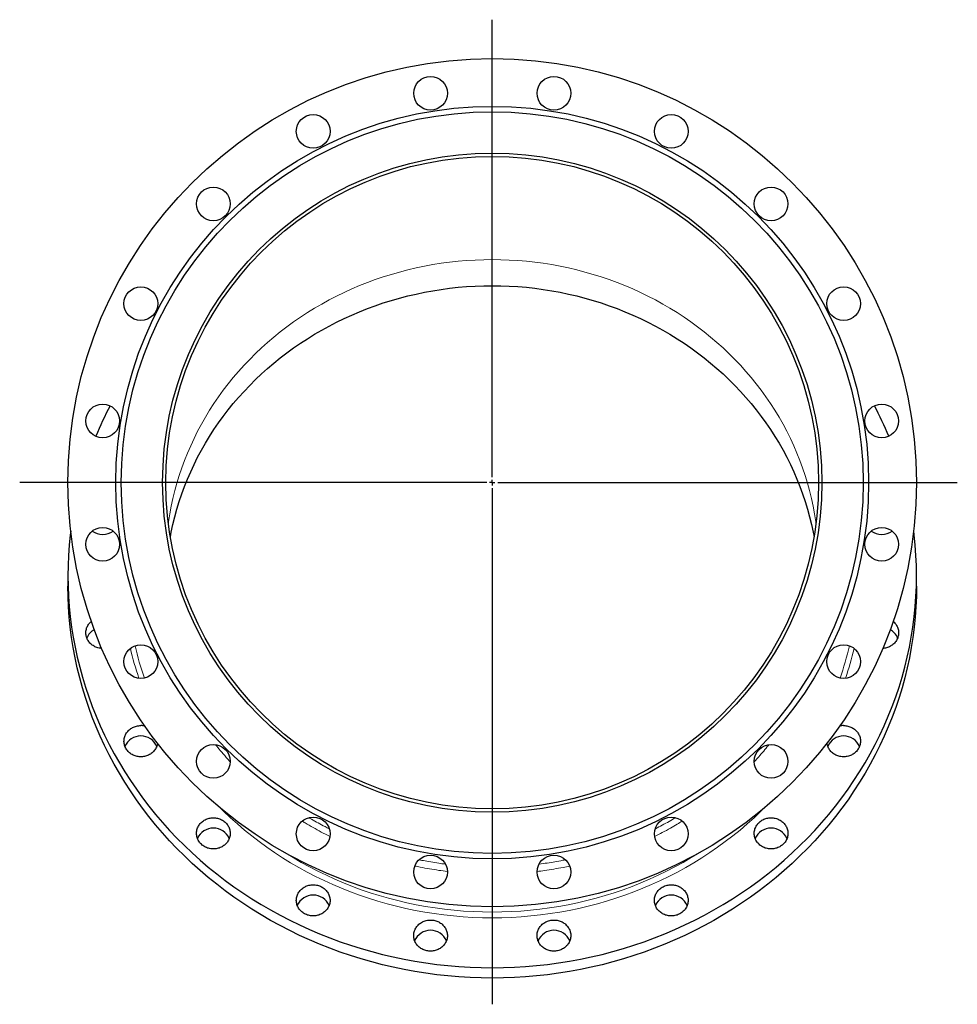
# Model space of a CAD drawing. Header units: millimetres. Extents: x 183 to 1940, y 92 to 1997.
# Tile 4 of 4: x 1078 to 1940, y 1092 to 1997. Entities that reach past the tile are written whole.
import ezdxf

# ---------------------------------------------------------------- set-up
doc = ezdxf.new("R2010")
doc.units = ezdxf.units.MM
doc.layers.add('FORMAT', color=7, linetype='Continuous')

# ---------------------------------------------------------------- blocks, each defined once
blk = doc.blocks.new('SW_CENTERMARKSYMBOL_0')
at = {"layer": 'FORMAT', "color": 0}
for p, q in [((0, 5), (0, 425.68)), ((-5, 0), (-434.35, 0)), ((0, 0), (-2.5, 0)), ((0, 0), (0, 2.5)), ((0, 0), (0, -2.5)), ((0, 0), (2.5, 0)), ((5, 0), (427.5, 0)), ((0, -5), (0, -479.7))]:
    blk.add_line(p, q, dxfattribs=at)

msp = doc.modelspace()

# ---------------------------------------------------------------- linework, layer by layer
at = {"color": 7, "linetype": 'Continuous', "lineweight": 25}
for p, q in [((1122.6, 1485.76), (1122.6, 1476.19)), ((1902.6, 1476.19), (1902.6, 1485.76))]:
    msp.add_line(p, q, dxfattribs=at)
at = {"color": 8, "linetype": 'Continuous', "lineweight": 18, "flags": 128}
for points in [[(1214.95, 1534.01), (1215.17, 1535.57), (1216.3, 1542.75), (1217.63, 1549.9), (1219.16, 1557.02), (1220.89, 1564.1), (1222.83, 1571.13), (1224.96, 1578.11), (1227.29, 1585.04), (1229.81, 1591.91), (1232.53, 1598.72), (1235.44, 1605.46), (1238.54, 1612.13), (1241.83, 1618.72), (1245.3, 1625.23), (1248.96, 1631.65), (1252.8, 1637.98), (1256.81, 1644.21), (1261, 1650.35), (1265.36, 1656.38), (1269.9, 1662.31), (1274.6, 1668.12), (1279.46, 1673.82), (1284.48, 1679.4), (1289.66, 1684.85), (1294.99, 1690.18), (1300.47, 1695.38), (1306.1, 1700.44), (1311.86, 1705.37), (1317.77, 1710.15), (1323.81, 1714.79), (1329.97, 1719.28), (1336.27, 1723.63), (1342.68, 1727.81), (1349.21, 1731.84), (1355.85, 1735.72), (1362.6, 1739.43), (1369.46, 1742.97), (1376.41, 1746.35), (1383.45, 1749.56), (1390.58, 1752.6), (1397.8, 1755.46), (1405.09, 1758.15), (1412.46, 1760.66), (1419.9, 1762.99), (1427.4, 1765.15), (1434.96, 1767.12), (1442.57, 1768.9), (1450.23, 1770.5), (1457.93, 1771.92), (1465.67, 1773.15), (1473.44, 1774.19), (1481.24, 1775.04), (1489.07, 1775.7), (1496.9, 1776.18), (1504.75, 1776.46), (1512.6, 1776.56)], [(1512.6, 1776.56), (1520.46, 1776.46), (1528.3, 1776.18), (1536.14, 1775.7), (1543.96, 1775.04), (1551.76, 1774.19), (1559.53, 1773.15), (1567.27, 1771.92), (1574.98, 1770.5), (1582.64, 1768.9), (1590.25, 1767.12), (1597.81, 1765.15), (1605.31, 1762.99), (1612.74, 1760.66), (1620.11, 1758.15), (1627.41, 1755.46), (1634.62, 1752.6), (1641.76, 1749.56), (1648.8, 1746.35), (1655.75, 1742.97), (1662.6, 1739.43), (1669.35, 1735.72), (1675.99, 1731.84), (1682.52, 1727.81), (1688.94, 1723.63), (1695.23, 1719.28), (1701.4, 1714.79), (1707.44, 1710.15), (1713.34, 1705.37), (1719.11, 1700.44), (1724.73, 1695.38), (1730.22, 1690.18), (1735.55, 1684.85), (1740.72, 1679.4), (1745.75, 1673.82), (1750.61, 1668.12), (1755.31, 1662.31), (1759.84, 1656.38), (1764.2, 1650.35), (1768.39, 1644.21), (1772.41, 1637.98), (1776.25, 1631.65), (1779.9, 1625.23), (1783.38, 1618.72), (1786.67, 1612.13), (1789.77, 1605.46), (1792.68, 1598.72), (1795.4, 1591.91), (1797.92, 1585.04), (1800.25, 1578.11), (1802.38, 1571.13), (1804.31, 1564.1), (1806.05, 1557.02), (1807.58, 1549.9), (1808.91, 1542.75), (1810.04, 1535.57), (1810.25, 1534.01)], [(1761.42, 1271.16), (1759.51, 1269.29), (1753.29, 1263.39), (1746.91, 1257.65), (1740.37, 1252.06), (1733.67, 1246.63), (1726.81, 1241.37), (1719.82, 1236.27), (1712.68, 1231.34), (1705.4, 1226.59), (1697.99, 1222.02), (1690.45, 1217.63), (1682.8, 1213.42), (1675.02, 1209.39), (1667.13, 1205.56), (1659.14, 1201.92), (1651.05, 1198.47), (1642.86, 1195.22), (1634.59, 1192.17), (1626.23, 1189.32), (1617.79, 1186.68), (1609.28, 1184.24), (1600.7, 1182), (1592.06, 1179.97), (1583.37, 1178.16), (1574.63, 1176.55), (1565.85, 1175.16), (1557.03, 1173.98), (1548.18, 1173.01), (1539.31, 1172.25), (1530.42, 1171.72), (1521.51, 1171.39), (1512.6, 1171.29), (1503.69, 1171.39), (1494.79, 1171.72), (1485.9, 1172.25), (1477.02, 1173.01), (1468.17, 1173.98), (1459.35, 1175.16), (1450.57, 1176.55), (1441.83, 1178.16), (1433.14, 1179.97), (1424.5, 1182), (1415.93, 1184.24), (1407.42, 1186.68), (1398.98, 1189.32), (1390.62, 1192.17), (1382.34, 1195.22), (1374.16, 1198.47), (1366.06, 1201.92), (1358.07, 1205.56), (1350.18, 1209.39), (1342.41, 1213.42), (1334.75, 1217.63), (1327.22, 1222.02), (1319.81, 1226.59), (1312.53, 1231.34), (1305.39, 1236.27), (1298.39, 1241.37), (1291.54, 1246.63), (1284.84, 1252.06), (1278.3, 1257.65), (1271.91, 1263.39), (1265.7, 1269.29), (1263.79, 1271.16)], [(1324.05, 1230.09), (1329.68, 1226.64), (1337.12, 1222.3), (1344.68, 1218.15), (1352.35, 1214.18), (1360.13, 1210.4), (1368.01, 1206.8), (1376, 1203.4), (1384.08, 1200.2), (1392.24, 1197.19), (1400.49, 1194.37), (1408.82, 1191.76), (1417.22, 1189.35), (1425.68, 1187.15), (1434.2, 1185.15), (1442.77, 1183.36), (1451.4, 1181.77), (1460.06, 1180.4), (1468.77, 1179.23), (1477.5, 1178.28), (1486.25, 1177.53), (1495.03, 1177), (1503.81, 1176.68), (1512.6, 1176.58), (1521.39, 1176.68), (1530.18, 1177), (1538.95, 1177.53), (1547.71, 1178.28), (1556.44, 1179.23), (1565.14, 1180.4), (1573.81, 1181.77), (1582.43, 1183.36), (1591.01, 1185.15), (1599.53, 1187.15), (1607.99, 1189.35), (1616.39, 1191.76), (1624.71, 1194.37), (1632.96, 1197.19), (1641.13, 1200.2), (1649.21, 1203.4), (1657.19, 1206.8), (1665.08, 1210.4), (1672.86, 1214.18), (1680.53, 1218.15), (1688.09, 1222.3), (1695.52, 1226.64), (1701.16, 1230.09)]]:
    msp.add_lwpolyline(points, dxfattribs=at)
at = {"color": 7, "linetype": 'Continuous', "lineweight": 25, "flags": 128}
for points in [[(1216.79, 1521.55), (1217.63, 1525.94), (1219.16, 1533.05), (1220.89, 1540.13), (1222.83, 1547.16), (1224.96, 1554.15), (1227.29, 1561.08), (1229.81, 1567.95), (1232.53, 1574.75), (1235.44, 1581.49), (1238.54, 1588.16), (1241.83, 1594.75), (1245.3, 1601.26), (1248.96, 1607.68), (1252.8, 1614.01), (1256.81, 1620.25), (1261, 1626.38), (1265.36, 1632.42), (1269.9, 1638.34), (1274.6, 1644.15), (1279.46, 1649.85), (1284.48, 1655.43), (1289.66, 1660.89), (1294.99, 1666.22), (1300.47, 1671.41), (1306.1, 1676.48), (1311.86, 1681.4), (1317.77, 1686.19), (1323.81, 1690.82), (1329.97, 1695.32), (1336.27, 1699.66), (1342.68, 1703.85), (1349.21, 1707.88), (1355.85, 1711.75), (1362.6, 1715.46), (1369.46, 1719), (1376.41, 1722.38), (1383.45, 1725.59), (1390.58, 1728.63), (1397.8, 1731.49), (1405.09, 1734.18), (1412.46, 1736.69), (1419.9, 1739.03), (1427.4, 1741.18), (1434.96, 1743.15), (1442.57, 1744.93), (1450.23, 1746.54), (1457.93, 1747.95), (1465.67, 1749.18), (1473.44, 1750.22), (1481.24, 1751.07), (1489.07, 1751.74), (1496.9, 1752.21), (1504.75, 1752.5), (1512.6, 1752.59), (1520.46, 1752.5), (1528.3, 1752.21), (1536.14, 1751.74), (1543.96, 1751.07), (1551.76, 1750.22), (1559.53, 1749.18), (1567.27, 1747.95), (1574.98, 1746.54), (1582.64, 1744.93), (1590.25, 1743.15), (1597.81, 1741.18), (1605.31, 1739.03), (1612.74, 1736.69), (1620.11, 1734.18), (1627.41, 1731.49), (1634.62, 1728.63), (1641.76, 1725.59), (1648.8, 1722.38), (1655.75, 1719), (1662.6, 1715.46), (1669.35, 1711.75), (1675.99, 1707.88), (1682.52, 1703.85), (1688.94, 1699.66), (1695.23, 1695.32), (1701.4, 1690.82), (1707.44, 1686.19), (1713.34, 1681.4), (1719.11, 1676.48), (1724.73, 1671.41), (1730.22, 1666.22), (1735.55, 1660.89), (1740.72, 1655.43), (1745.75, 1649.85), (1750.61, 1644.15), (1755.31, 1638.34), (1759.84, 1632.42), (1764.2, 1626.38), (1768.39, 1620.25), (1772.41, 1614.01), (1776.25, 1607.68), (1779.9, 1601.26), (1783.38, 1594.75), (1786.67, 1588.16), (1789.77, 1581.49), (1792.68, 1574.75), (1795.4, 1567.95), (1797.92, 1561.08), (1800.25, 1554.15), (1802.38, 1547.16), (1804.31, 1540.13), (1806.05, 1533.05), (1807.58, 1525.94), (1808.42, 1521.55)], [(1125.16, 1526.93), (1124.74, 1523.42), (1123.81, 1514.03), (1123.14, 1504.62), (1122.74, 1495.19), (1122.6, 1485.76), (1122.74, 1476.33), (1123.14, 1466.9), (1123.81, 1457.49), (1124.74, 1448.1), (1125.94, 1438.73), (1127.4, 1429.4), (1129.13, 1420.1), (1131.13, 1410.85), (1133.38, 1401.65), (1135.89, 1392.5), (1138.66, 1383.43), (1141.69, 1374.42), (1144.97, 1365.49), (1148.51, 1356.64), (1152.29, 1347.87), (1156.32, 1339.21), (1160.59, 1330.64), (1165.11, 1322.18), (1169.86, 1313.83), (1174.85, 1305.6), (1180.07, 1297.5), (1185.52, 1289.52), (1191.19, 1281.68), (1197.09, 1273.97), (1203.19, 1266.42), (1209.52, 1259.01), (1216.04, 1251.76), (1222.78, 1244.66), (1229.71, 1237.74), (1236.83, 1230.98), (1244.14, 1224.4), (1251.64, 1218), (1259.32, 1211.78), (1267.17, 1205.74), (1275.19, 1199.9), (1283.37, 1194.26), (1291.7, 1188.82), (1300.19, 1183.58), (1308.83, 1178.54), (1317.6, 1173.72), (1326.51, 1169.11), (1335.55, 1164.72), (1344.7, 1160.55), (1353.98, 1156.6), (1363.36, 1152.87), (1372.84, 1149.38), (1382.42, 1146.11), (1392.09, 1143.08), (1401.84, 1140.29), (1411.66, 1137.72), (1421.56, 1135.4), (1431.52, 1133.32), (1441.53, 1131.48), (1451.59, 1129.88), (1461.7, 1128.53), (1471.84, 1127.42), (1482, 1126.56), (1492.19, 1125.94), (1502.39, 1125.57), (1512.6, 1125.45)], [(1512.6, 1125.45), (1522.81, 1125.57), (1533.01, 1125.94), (1543.2, 1126.56), (1553.37, 1127.42), (1563.51, 1128.53), (1573.61, 1129.88), (1583.67, 1131.48), (1593.69, 1133.32), (1603.65, 1135.4), (1613.54, 1137.72), (1623.37, 1140.29), (1633.12, 1143.08), (1642.79, 1146.11), (1652.37, 1149.38), (1661.85, 1152.87), (1671.23, 1156.6), (1680.5, 1160.55), (1689.66, 1164.72), (1698.69, 1169.11), (1707.6, 1173.72), (1716.38, 1178.54), (1725.01, 1183.58), (1733.5, 1188.82), (1741.84, 1194.26), (1750.02, 1199.9), (1758.04, 1205.74), (1765.89, 1211.78), (1773.56, 1218), (1781.06, 1224.4), (1788.37, 1230.98), (1795.5, 1237.74), (1802.43, 1244.66), (1809.16, 1251.76), (1815.69, 1259.01), (1822.01, 1266.42), (1828.12, 1273.97), (1834.01, 1281.68), (1839.68, 1289.52), (1845.13, 1297.5), (1850.35, 1305.6), (1855.34, 1313.83), (1860.1, 1322.18), (1864.61, 1330.64), (1868.89, 1339.21), (1872.92, 1347.87), (1876.7, 1356.64), (1880.23, 1365.49), (1883.51, 1374.42), (1886.54, 1383.43), (1889.31, 1392.5), (1891.83, 1401.65), (1894.08, 1410.85), (1896.07, 1420.1), (1897.8, 1429.4), (1899.27, 1438.73), (1900.47, 1448.1), (1901.4, 1457.49), (1902.07, 1466.9), (1902.47, 1476.33), (1902.6, 1485.76), (1902.47, 1495.19), (1902.07, 1504.62), (1901.4, 1514.03), (1900.47, 1523.42), (1900.05, 1526.93)], [(1902.6, 1476.19), (1902.47, 1466.76), (1902.07, 1457.34), (1901.4, 1447.92), (1900.47, 1438.53), (1899.27, 1429.16), (1897.8, 1419.83), (1896.07, 1410.53), (1894.08, 1401.28), (1891.83, 1392.08), (1889.31, 1382.94), (1886.54, 1373.86), (1883.51, 1364.85), (1880.23, 1355.92), (1876.7, 1347.07), (1872.92, 1338.31), (1868.89, 1329.64), (1864.61, 1321.07), (1860.1, 1312.61), (1855.34, 1304.27), (1850.35, 1296.04), (1845.13, 1287.93), (1839.68, 1279.95), (1834.01, 1272.11), (1828.12, 1264.41), (1822.01, 1256.85), (1815.69, 1249.44), (1809.16, 1242.19), (1802.43, 1235.1), (1795.5, 1228.17), (1788.37, 1221.41), (1781.06, 1214.83), (1773.56, 1208.43), (1765.89, 1202.21), (1758.04, 1196.18), (1750.02, 1190.34), (1741.84, 1184.69), (1733.5, 1179.25), (1725.01, 1174.01), (1716.38, 1168.98), (1707.6, 1164.15), (1698.69, 1159.54), (1689.66, 1155.15), (1680.5, 1150.98), (1671.23, 1147.03), (1661.85, 1143.31), (1652.37, 1139.81), (1642.79, 1136.55), (1633.12, 1133.52), (1623.37, 1130.72), (1613.54, 1128.16), (1603.65, 1125.84), (1593.69, 1123.75), (1583.67, 1121.91), (1573.61, 1120.32), (1563.51, 1118.96), (1553.37, 1117.85), (1543.2, 1116.99), (1533.01, 1116.37), (1522.81, 1116), (1512.6, 1115.88), (1502.39, 1116), (1492.19, 1116.37), (1482, 1116.99), (1471.84, 1117.85), (1461.7, 1118.96), (1451.59, 1120.32), (1441.53, 1121.91), (1431.52, 1123.75), (1421.56, 1125.84), (1411.66, 1128.16), (1401.84, 1130.72), (1392.09, 1133.52), (1382.42, 1136.55), (1372.84, 1139.81), (1363.36, 1143.31), (1353.98, 1147.03), (1344.7, 1150.98), (1335.55, 1155.15), (1326.51, 1159.54), (1317.6, 1164.15), (1308.83, 1168.98), (1300.19, 1174.01), (1291.7, 1179.25), (1283.37, 1184.69), (1275.19, 1190.34), (1267.17, 1196.18), (1259.32, 1202.21), (1251.64, 1208.43), (1244.14, 1214.83), (1236.83, 1221.41), (1229.71, 1228.17), (1222.78, 1235.1), (1216.04, 1242.19), (1209.52, 1249.44), (1203.19, 1256.85), (1197.09, 1264.41), (1191.19, 1272.11), (1185.52, 1279.95), (1180.07, 1287.93), (1174.85, 1296.04), (1169.86, 1304.27), (1165.11, 1312.61), (1160.59, 1321.07), (1156.32, 1329.64), (1152.29, 1338.31), (1148.51, 1347.07), (1144.97, 1355.92), (1141.69, 1364.85), (1138.66, 1373.86), (1135.89, 1382.94), (1133.38, 1392.08), (1131.13, 1401.28), (1129.13, 1410.53), (1127.4, 1419.83), (1125.94, 1429.16), (1124.74, 1438.53), (1123.81, 1447.92), (1123.14, 1457.34), (1122.74, 1466.76), (1122.6, 1476.19)], [(1153.61, 1419.08), (1153.09, 1419.11), (1152.12, 1419.23), (1151.15, 1419.4), (1150.2, 1419.63), (1149.26, 1419.91), (1148.35, 1420.25), (1147.46, 1420.64), (1146.6, 1421.08), (1145.78, 1421.57), (1144.98, 1422.11), (1144.23, 1422.7), (1143.52, 1423.32), (1142.85, 1423.99), (1142.23, 1424.7), (1141.66, 1425.44), (1141.14, 1426.21), (1140.68, 1427.01), (1140.27, 1427.84), (1139.92, 1428.69), (1139.63, 1429.55), (1139.39, 1430.44), (1139.22, 1431.33), (1139.11, 1432.23), (1139.07, 1433.14), (1139.08, 1434.05), (1139.16, 1434.96), (1139.3, 1435.86), (1139.5, 1436.75), (1139.76, 1437.62), (1140.09, 1438.48), (1140.47, 1439.32), (1140.9, 1440.13), (1141.4, 1440.92), (1141.94, 1441.68), (1142.54, 1442.4), (1143.18, 1443.09), (1143.87, 1443.73), (1144.06, 1443.9)], [(1881.14, 1443.9), (1881.34, 1443.73), (1882.03, 1443.09), (1882.67, 1442.4), (1883.27, 1441.68), (1883.81, 1440.92), (1884.3, 1440.13), (1884.74, 1439.32), (1885.12, 1438.48), (1885.44, 1437.62), (1885.7, 1436.75), (1885.9, 1435.86), (1886.04, 1434.96), (1886.12, 1434.05), (1886.14, 1433.14), (1886.09, 1432.23), (1885.98, 1431.33), (1885.81, 1430.44), (1885.58, 1429.55), (1885.29, 1428.69), (1884.94, 1427.84), (1884.53, 1427.01), (1884.06, 1426.21), (1883.54, 1425.44), (1882.97, 1424.7), (1882.35, 1423.99), (1881.69, 1423.32), (1880.97, 1422.7), (1880.22, 1422.11), (1879.43, 1421.57), (1878.6, 1421.08), (1877.74, 1420.64), (1876.85, 1420.25), (1875.94, 1419.91), (1875.01, 1419.63), (1874.05, 1419.4), (1873.09, 1419.23), (1872.11, 1419.11), (1871.59, 1419.08)], [(1204.97, 1331.77), (1204.96, 1331.68), (1204.78, 1330.78), (1204.55, 1329.9), (1204.26, 1329.03), (1203.91, 1328.18), (1203.5, 1327.36), (1203.04, 1326.56), (1202.52, 1325.78), (1201.95, 1325.04), (1201.33, 1324.34), (1200.66, 1323.67), (1199.95, 1323.04), (1199.19, 1322.46), (1198.4, 1321.92), (1197.57, 1321.43), (1196.72, 1320.99), (1195.83, 1320.6), (1194.91, 1320.26), (1193.98, 1319.98), (1193.03, 1319.75), (1192.06, 1319.58), (1191.09, 1319.46), (1190.1, 1319.4), (1189.12, 1319.4), (1188.14, 1319.46), (1187.16, 1319.58), (1186.2, 1319.75), (1185.25, 1319.98), (1184.31, 1320.26), (1183.4, 1320.6), (1182.51, 1320.99), (1181.65, 1321.43), (1180.82, 1321.92), (1180.03, 1322.46), (1179.28, 1323.04), (1178.57, 1323.67), (1177.9, 1324.34), (1177.28, 1325.04), (1176.71, 1325.78), (1176.19, 1326.56), (1175.73, 1327.36), (1175.32, 1328.18), (1174.97, 1329.03), (1174.67, 1329.9), (1174.44, 1330.78), (1174.27, 1331.68), (1174.16, 1332.58), (1174.11, 1333.49), (1174.13, 1334.4), (1174.21, 1335.3), (1174.35, 1336.2), (1174.55, 1337.09), (1174.81, 1337.97), (1175.13, 1338.83), (1175.51, 1339.66), (1175.95, 1340.48), (1176.44, 1341.27), (1176.99, 1342.02), (1177.58, 1342.75), (1178.23, 1343.43), (1178.92, 1344.08), (1179.65, 1344.69), (1180.42, 1345.25), (1181.23, 1345.76), (1182.08, 1346.23), (1182.95, 1346.65), (1183.85, 1347.01), (1184.78, 1347.32), (1185.72, 1347.58), (1186.68, 1347.78), (1187.65, 1347.92), (1188.63, 1348.01), (1189.61, 1348.04), (1189.61, 1348.04)], [(1835.59, 1348.04), (1836.58, 1348.01), (1837.55, 1347.92), (1838.53, 1347.78), (1839.49, 1347.58), (1840.43, 1347.32), (1841.35, 1347.01), (1842.25, 1346.65), (1843.13, 1346.23), (1843.97, 1345.76), (1844.78, 1345.25), (1845.56, 1344.69), (1846.29, 1344.08), (1846.98, 1343.43), (1847.62, 1342.75), (1848.22, 1342.02), (1848.76, 1341.27), (1849.26, 1340.48), (1849.69, 1339.66), (1850.07, 1338.83), (1850.39, 1337.97), (1850.66, 1337.09), (1850.86, 1336.2), (1851, 1335.3), (1851.08, 1334.4), (1851.09, 1333.49), (1851.04, 1332.58), (1850.93, 1331.68), (1850.76, 1330.78), (1850.53, 1329.9), (1850.24, 1329.03), (1849.89, 1328.18), (1849.48, 1327.36), (1849.02, 1326.56), (1848.5, 1325.78), (1847.93, 1325.04), (1847.31, 1324.34), (1846.64, 1323.67), (1845.93, 1323.04), (1845.17, 1322.46), (1844.38, 1321.92), (1843.55, 1321.43), (1842.7, 1320.99), (1841.81, 1320.6), (1840.89, 1320.26), (1839.96, 1319.98), (1839.01, 1319.75), (1838.04, 1319.58), (1837.07, 1319.46), (1836.08, 1319.4), (1835.1, 1319.4), (1834.12, 1319.46), (1833.14, 1319.58), (1832.18, 1319.75), (1831.23, 1319.98), (1830.29, 1320.26), (1829.38, 1320.6), (1828.49, 1320.99), (1827.63, 1321.43), (1826.8, 1321.92), (1826.01, 1322.46), (1825.26, 1323.04), (1824.55, 1323.67), (1823.88, 1324.34), (1823.26, 1325.04), (1822.69, 1325.78), (1822.17, 1326.56), (1821.7, 1327.36), (1821.3, 1328.18), (1820.95, 1329.03), (1820.65, 1329.9), (1820.42, 1330.78), (1820.25, 1331.68), (1820.24, 1331.77)], [(1256.28, 1263.27), (1257.26, 1263.24), (1258.24, 1263.15), (1259.21, 1263.01), (1260.17, 1262.81), (1261.11, 1262.55), (1262.04, 1262.24), (1262.94, 1261.88), (1263.81, 1261.46), (1264.66, 1260.99), (1265.47, 1260.48), (1266.24, 1259.92), (1266.97, 1259.31), (1267.66, 1258.66), (1268.31, 1257.98), (1268.9, 1257.25), (1269.45, 1256.5), (1269.94, 1255.71), (1270.38, 1254.89), (1270.76, 1254.06), (1271.08, 1253.2), (1271.34, 1252.32), (1271.54, 1251.43), (1271.68, 1250.53), (1271.76, 1249.63), (1271.77, 1248.72), (1271.73, 1247.81), (1271.62, 1246.91), (1271.45, 1246.01), (1271.22, 1245.13), (1270.92, 1244.26), (1270.57, 1243.41), (1270.16, 1242.59), (1269.7, 1241.79), (1269.18, 1241.01), (1268.61, 1240.27), (1267.99, 1239.57), (1267.32, 1238.9), (1266.61, 1238.27), (1265.86, 1237.69), (1265.07, 1237.15), (1264.24, 1236.66), (1263.38, 1236.22), (1262.49, 1235.83), (1261.58, 1235.49), (1260.64, 1235.21), (1259.69, 1234.98), (1258.73, 1234.81), (1257.75, 1234.69), (1256.77, 1234.63), (1255.78, 1234.63), (1254.8, 1234.69), (1253.83, 1234.81), (1252.86, 1234.98), (1251.91, 1235.21), (1250.98, 1235.49), (1250.06, 1235.83), (1249.17, 1236.22), (1248.31, 1236.66), (1247.49, 1237.15), (1246.7, 1237.69), (1245.94, 1238.27), (1245.23, 1238.9), (1244.56, 1239.57), (1243.94, 1240.27), (1243.37, 1241.01), (1242.85, 1241.79), (1242.39, 1242.59), (1241.98, 1243.41), (1241.63, 1244.26), (1241.34, 1245.13), (1241.11, 1246.01), (1240.93, 1246.91), (1240.83, 1247.81), (1240.78, 1248.72), (1240.79, 1249.63), (1240.87, 1250.53), (1241.01, 1251.43), (1241.21, 1252.32), (1241.48, 1253.2), (1241.8, 1254.06), (1242.18, 1254.89), (1242.61, 1255.71), (1243.11, 1256.5), (1243.65, 1257.25), (1244.25, 1257.98), (1244.89, 1258.66), (1245.58, 1259.31), (1246.31, 1259.92), (1247.09, 1260.48), (1247.9, 1260.99), (1248.74, 1261.46), (1249.61, 1261.88), (1250.52, 1262.24), (1251.44, 1262.55), (1252.38, 1262.81), (1253.34, 1263.01), (1254.31, 1263.15), (1255.29, 1263.24), (1256.28, 1263.27)], [(1768.93, 1263.27), (1769.91, 1263.24), (1770.89, 1263.15), (1771.86, 1263.01), (1772.82, 1262.81), (1773.77, 1262.55), (1774.69, 1262.24), (1775.59, 1261.88), (1776.47, 1261.46), (1777.31, 1260.99), (1778.12, 1260.48), (1778.89, 1259.92), (1779.63, 1259.31), (1780.32, 1258.66), (1780.96, 1257.98), (1781.55, 1257.25), (1782.1, 1256.5), (1782.59, 1255.71), (1783.03, 1254.89), (1783.41, 1254.06), (1783.73, 1253.2), (1783.99, 1252.32), (1784.19, 1251.43), (1784.33, 1250.53), (1784.41, 1249.63), (1784.43, 1248.72), (1784.38, 1247.81), (1784.27, 1246.91), (1784.1, 1246.01), (1783.87, 1245.13), (1783.58, 1244.26), (1783.23, 1243.41), (1782.82, 1242.59), (1782.35, 1241.79), (1781.83, 1241.01), (1781.26, 1240.27), (1780.64, 1239.57), (1779.98, 1238.9), (1779.26, 1238.27), (1778.51, 1237.69), (1777.72, 1237.15), (1776.89, 1236.66), (1776.03, 1236.22), (1775.14, 1235.83), (1774.23, 1235.49), (1773.3, 1235.21), (1772.34, 1234.98), (1771.38, 1234.81), (1770.4, 1234.69), (1769.42, 1234.63), (1768.44, 1234.63), (1767.46, 1234.69), (1766.48, 1234.81), (1765.51, 1234.98), (1764.56, 1235.21), (1763.63, 1235.49), (1762.71, 1235.83), (1761.83, 1236.22), (1760.97, 1236.66), (1760.14, 1237.15), (1759.35, 1237.69), (1758.59, 1238.27), (1757.88, 1238.9), (1757.21, 1239.57), (1756.59, 1240.27), (1756.02, 1241.01), (1755.51, 1241.79), (1755.04, 1242.59), (1754.63, 1243.41), (1754.28, 1244.26), (1753.99, 1245.13), (1753.76, 1246.01), (1753.59, 1246.91), (1753.48, 1247.81), (1753.43, 1248.72), (1753.45, 1249.63), (1753.52, 1250.53), (1753.66, 1251.43), (1753.87, 1252.32), (1754.13, 1253.2), (1754.45, 1254.06), (1754.83, 1254.89), (1755.27, 1255.71), (1755.76, 1256.5), (1756.3, 1257.25), (1756.9, 1257.98), (1757.54, 1258.66), (1758.23, 1259.31), (1758.97, 1259.92), (1759.74, 1260.48), (1760.55, 1260.99), (1761.39, 1261.46), (1762.27, 1261.88), (1763.17, 1262.24), (1764.09, 1262.55), (1765.04, 1262.81), (1766, 1263.01), (1766.97, 1263.15), (1767.95, 1263.24), (1768.93, 1263.27)], [(1348.03, 1201.68), (1349.01, 1201.65), (1349.99, 1201.56), (1350.96, 1201.42), (1351.92, 1201.22), (1352.87, 1200.96), (1353.79, 1200.65), (1354.69, 1200.29), (1355.57, 1199.87), (1356.41, 1199.4), (1357.22, 1198.89), (1357.99, 1198.33), (1358.73, 1197.72), (1359.42, 1197.07), (1360.06, 1196.39), (1360.66, 1195.66), (1361.2, 1194.91), (1361.69, 1194.12), (1362.13, 1193.31), (1362.51, 1192.47), (1362.83, 1191.61), (1363.09, 1190.73), (1363.3, 1189.84), (1363.44, 1188.94), (1363.51, 1188.04), (1363.53, 1187.13), (1363.48, 1186.22), (1363.37, 1185.32), (1363.2, 1184.42), (1362.97, 1183.54), (1362.68, 1182.67), (1362.33, 1181.82), (1361.92, 1181), (1361.45, 1180.2), (1360.94, 1179.42), (1360.37, 1178.68), (1359.75, 1177.98), (1359.08, 1177.31), (1358.37, 1176.68), (1357.61, 1176.1), (1356.82, 1175.56), (1355.99, 1175.07), (1355.13, 1174.63), (1354.25, 1174.24), (1353.33, 1173.9), (1352.4, 1173.62), (1351.45, 1173.39), (1350.48, 1173.22), (1349.5, 1173.1), (1348.52, 1173.04), (1347.54, 1173.04), (1346.56, 1173.1), (1345.58, 1173.22), (1344.62, 1173.39), (1343.66, 1173.62), (1342.73, 1173.9), (1341.82, 1174.24), (1340.93, 1174.63), (1340.07, 1175.07), (1339.24, 1175.56), (1338.45, 1176.1), (1337.7, 1176.68), (1336.98, 1177.31), (1336.32, 1177.98), (1335.7, 1178.68), (1335.13, 1179.42), (1334.61, 1180.2), (1334.14, 1181), (1333.73, 1181.82), (1333.38, 1182.67), (1333.09, 1183.54), (1332.86, 1184.42), (1332.69, 1185.32), (1332.58, 1186.22), (1332.53, 1187.13), (1332.55, 1188.04), (1332.63, 1188.94), (1332.77, 1189.84), (1332.97, 1190.73), (1333.23, 1191.61), (1333.55, 1192.47), (1333.93, 1193.31), (1334.37, 1194.12), (1334.86, 1194.91), (1335.41, 1195.66), (1336, 1196.39), (1336.65, 1197.07), (1337.34, 1197.72), (1338.07, 1198.33), (1338.84, 1198.89), (1339.65, 1199.4), (1340.5, 1199.87), (1341.37, 1200.29), (1342.27, 1200.65), (1343.19, 1200.96), (1344.14, 1201.22), (1345.1, 1201.42), (1346.07, 1201.56), (1347.05, 1201.65), (1348.03, 1201.68)], [(1677.17, 1201.68), (1678.16, 1201.65), (1679.14, 1201.56), (1680.11, 1201.42), (1681.07, 1201.22), (1682.01, 1200.96), (1682.94, 1200.65), (1683.84, 1200.29), (1684.71, 1199.87), (1685.55, 1199.4), (1686.36, 1198.89), (1687.14, 1198.33), (1687.87, 1197.72), (1688.56, 1197.07), (1689.2, 1196.39), (1689.8, 1195.66), (1690.35, 1194.91), (1690.84, 1194.12), (1691.27, 1193.31), (1691.65, 1192.47), (1691.98, 1191.61), (1692.24, 1190.73), (1692.44, 1189.84), (1692.58, 1188.94), (1692.66, 1188.04), (1692.67, 1187.13), (1692.63, 1186.22), (1692.52, 1185.32), (1692.35, 1184.42), (1692.11, 1183.54), (1691.82, 1182.67), (1691.47, 1181.82), (1691.06, 1181), (1690.6, 1180.2), (1690.08, 1179.42), (1689.51, 1178.68), (1688.89, 1177.98), (1688.22, 1177.31), (1687.51, 1176.68), (1686.76, 1176.1), (1685.96, 1175.56), (1685.14, 1175.07), (1684.28, 1174.63), (1683.39, 1174.24), (1682.48, 1173.9), (1681.54, 1173.62), (1680.59, 1173.39), (1679.62, 1173.22), (1678.65, 1173.1), (1677.67, 1173.04), (1676.68, 1173.04), (1675.7, 1173.1), (1674.73, 1173.22), (1673.76, 1173.39), (1672.81, 1173.62), (1671.87, 1173.9), (1670.96, 1174.24), (1670.07, 1174.63), (1669.21, 1175.07), (1668.38, 1175.56), (1667.59, 1176.1), (1666.84, 1176.68), (1666.13, 1177.31), (1665.46, 1177.98), (1664.84, 1178.68), (1664.27, 1179.42), (1663.75, 1180.2), (1663.29, 1181), (1662.88, 1181.82), (1662.53, 1182.67), (1662.23, 1183.54), (1662, 1184.42), (1661.83, 1185.32), (1661.72, 1186.22), (1661.68, 1187.13), (1661.69, 1188.04), (1661.77, 1188.94), (1661.91, 1189.84), (1662.11, 1190.73), (1662.37, 1191.61), (1662.7, 1192.47), (1663.08, 1193.31), (1663.51, 1194.12), (1664, 1194.91), (1664.55, 1195.66), (1665.14, 1196.39), (1665.79, 1197.07), (1666.48, 1197.72), (1667.21, 1198.33), (1667.98, 1198.89), (1668.79, 1199.4), (1669.64, 1199.87), (1670.51, 1200.29), (1671.41, 1200.65), (1672.34, 1200.96), (1673.28, 1201.22), (1674.24, 1201.42), (1675.21, 1201.56), (1676.19, 1201.65), (1677.17, 1201.68)], [(1455.9, 1169.3), (1456.88, 1169.27), (1457.86, 1169.18), (1458.83, 1169.04), (1459.79, 1168.84), (1460.73, 1168.58), (1461.66, 1168.27), (1462.56, 1167.91), (1463.43, 1167.49), (1464.28, 1167.02), (1465.09, 1166.51), (1465.86, 1165.95), (1466.59, 1165.34), (1467.28, 1164.69), (1467.93, 1164.01), (1468.52, 1163.28), (1469.07, 1162.53), (1469.56, 1161.74), (1469.99, 1160.93), (1470.37, 1160.09), (1470.7, 1159.23), (1470.96, 1158.35), (1471.16, 1157.46), (1471.3, 1156.56), (1471.38, 1155.66), (1471.39, 1154.75), (1471.35, 1153.84), (1471.24, 1152.94), (1471.07, 1152.04), (1470.83, 1151.16), (1470.54, 1150.29), (1470.19, 1149.44), (1469.78, 1148.62), (1469.32, 1147.82), (1468.8, 1147.05), (1468.23, 1146.3), (1467.61, 1145.6), (1466.94, 1144.93), (1466.23, 1144.31), (1465.48, 1143.72), (1464.68, 1143.18), (1463.86, 1142.69), (1463, 1142.25), (1462.11, 1141.86), (1461.2, 1141.52), (1460.26, 1141.24), (1459.31, 1141.01), (1458.34, 1140.84), (1457.37, 1140.72), (1456.39, 1140.66), (1455.4, 1140.66), (1454.42, 1140.72), (1453.45, 1140.84), (1452.48, 1141.01), (1451.53, 1141.24), (1450.59, 1141.52), (1449.68, 1141.86), (1448.79, 1142.25), (1447.93, 1142.69), (1447.11, 1143.18), (1446.31, 1143.72), (1445.56, 1144.31), (1444.85, 1144.93), (1444.18, 1145.6), (1443.56, 1146.3), (1442.99, 1147.05), (1442.47, 1147.82), (1442.01, 1148.62), (1441.6, 1149.44), (1441.25, 1150.29), (1440.96, 1151.16), (1440.72, 1152.04), (1440.55, 1152.94), (1440.44, 1153.84), (1440.4, 1154.75), (1440.41, 1155.66), (1440.49, 1156.56), (1440.63, 1157.46), (1440.83, 1158.35), (1441.09, 1159.23), (1441.42, 1160.09), (1441.8, 1160.93), (1442.23, 1161.74), (1442.72, 1162.53), (1443.27, 1163.28), (1443.87, 1164.01), (1444.51, 1164.69), (1445.2, 1165.34), (1445.93, 1165.95), (1446.71, 1166.51), (1447.52, 1167.02), (1448.36, 1167.49), (1449.23, 1167.91), (1450.13, 1168.27), (1451.06, 1168.58), (1452, 1168.84), (1452.96, 1169.04), (1453.93, 1169.18), (1454.91, 1169.27), (1455.9, 1169.3)], [(1569.31, 1169.3), (1570.29, 1169.27), (1571.27, 1169.18), (1572.24, 1169.04), (1573.2, 1168.84), (1574.15, 1168.58), (1575.07, 1168.27), (1575.97, 1167.91), (1576.85, 1167.49), (1577.69, 1167.02), (1578.5, 1166.51), (1579.27, 1165.95), (1580.01, 1165.34), (1580.7, 1164.69), (1581.34, 1164.01), (1581.94, 1163.28), (1582.48, 1162.53), (1582.97, 1161.74), (1583.41, 1160.93), (1583.79, 1160.09), (1584.11, 1159.23), (1584.37, 1158.35), (1584.57, 1157.46), (1584.71, 1156.56), (1584.79, 1155.66), (1584.81, 1154.75), (1584.76, 1153.84), (1584.65, 1152.94), (1584.48, 1152.04), (1584.25, 1151.16), (1583.96, 1150.29), (1583.61, 1149.44), (1583.2, 1148.62), (1582.73, 1147.82), (1582.22, 1147.05), (1581.64, 1146.3), (1581.02, 1145.6), (1580.36, 1144.93), (1579.65, 1144.31), (1578.89, 1143.72), (1578.1, 1143.18), (1577.27, 1142.69), (1576.41, 1142.25), (1575.52, 1141.86), (1574.61, 1141.52), (1573.68, 1141.24), (1572.73, 1141.01), (1571.76, 1140.84), (1570.78, 1140.72), (1569.8, 1140.66), (1568.82, 1140.66), (1567.84, 1140.72), (1566.86, 1140.84), (1565.9, 1141.01), (1564.94, 1141.24), (1564.01, 1141.52), (1563.1, 1141.86), (1562.21, 1142.25), (1561.35, 1142.69), (1560.52, 1143.18), (1559.73, 1143.72), (1558.98, 1144.31), (1558.26, 1144.93), (1557.6, 1145.6), (1556.98, 1146.3), (1556.41, 1147.05), (1555.89, 1147.82), (1555.42, 1148.62), (1555.01, 1149.44), (1554.66, 1150.29), (1554.37, 1151.16), (1554.14, 1152.04), (1553.97, 1152.94), (1553.86, 1153.84), (1553.81, 1154.75), (1553.83, 1155.66), (1553.91, 1156.56), (1554.05, 1157.46), (1554.25, 1158.35), (1554.51, 1159.23), (1554.83, 1160.09), (1555.21, 1160.93), (1555.65, 1161.74), (1556.14, 1162.53), (1556.68, 1163.28), (1557.28, 1164.01), (1557.92, 1164.69), (1558.61, 1165.34), (1559.35, 1165.95), (1560.12, 1166.51), (1560.93, 1167.02), (1561.77, 1167.49), (1562.65, 1167.91), (1563.55, 1168.27), (1564.47, 1168.58), (1565.42, 1168.84), (1566.38, 1169.04), (1567.35, 1169.18), (1568.33, 1169.27), (1569.31, 1169.3)]]:
    msp.add_lwpolyline(points, dxfattribs=at)
at = {"color": 7, "linetype": 'Continuous', "lineweight": 25}
for centre, radius in [((1512.6, 1571.48), 390), ((1455.9, 1929.52), 15.5), ((1569.31, 1929.52), 15.5), ((1512.6, 1571.48), 346), ((1512.6, 1571.48), 341), ((1348.03, 1894.47), 15.5), ((1677.17, 1894.47), 15.5), ((1512.6, 1571.48), 303), ((1512.6, 1571.48), 300), ((1256.28, 1827.81), 15.5), ((1768.93, 1827.81), 15.5), ((1189.61, 1736.05), 15.5), ((1835.59, 1736.05), 15.5), ((1154.57, 1628.19), 15.5), ((1870.64, 1628.19), 15.5), ((1154.57, 1514.77), 15.5), ((1870.64, 1514.77), 15.5), ((1189.61, 1406.91), 15.5), ((1835.59, 1406.91), 15.5), ((1256.28, 1315.16), 15.5), ((1768.93, 1315.16), 15.5), ((1348.03, 1248.49), 15.5), ((1677.17, 1248.49), 15.5), ((1455.9, 1213.44), 15.5), ((1569.31, 1213.44), 15.5)]:
    msp.add_circle(centre, radius, dxfattribs=at)
for centre, radius, start, end in [((1468.28, 1481.99), 346.29, 152.44814, 157.57866), ((1556.76, 1481.91), 346.48, 22.42269, 27.5505), ((1154.57, 1540.28), 16.46, 234.2325, 305.7675), ((1870.64, 1540.28), 16.46, 234.2325, 305.7675), ((1153.61, 1423.19), 14.68, 117.55997, 158.4367), ((1871.6, 1423.19), 14.68, 21.5633, 62.44003), ((1189.62, 1331.32), 16.71, 77.48928, 90.01108), ((1835.59, 1331.32), 16.71, 89.98892, 102.51072), ((1189.61, 1322.67), 15.9, 23.20218, 156.79782), ((1835.59, 1322.67), 15.9, 23.20218, 156.79782), ((1256.28, 1237.9), 15.9, 23.20218, 156.79782), ((1768.93, 1237.9), 15.9, 23.20218, 156.79782), ((1348.03, 1176.31), 15.9, 23.20218, 156.79782), ((1677.17, 1176.31), 15.9, 23.20218, 156.79782), ((1455.9, 1143.93), 15.9, 23.20218, 156.79782), ((1569.31, 1143.93), 15.9, 23.20218, 156.79782)]:
    msp.add_arc(centre, radius, start, end, dxfattribs=at)
at = {"color": 8, "linetype": 'Continuous', "lineweight": 18}
for centre, radius, start, end in [((1468.31, 1487.78), 291.66, 193.14208, 199.22077), ((1556.89, 1487.78), 291.66, 340.77923, 346.85792), ((1467.64, 1486.67), 295.52, 193.2293, 198.78501), ((1557.56, 1486.67), 295.52, 341.21499, 346.7707)]:
    msp.add_arc(centre, radius, start, end, dxfattribs=at)
for points, knots in [([(1271.75, 1314.79), (1270.52, 1316.15), (1267.4, 1319.55), (1262.93, 1324.78), (1259.78, 1328.71), (1258.35, 1330.49)], [0, 0, 0, 0, 0.265371, 0.668725, 1, 1, 1, 1]), ([(1766.86, 1330.5), (1766.39, 1329.9), (1764.49, 1327.47), (1761, 1323.31), (1757.02, 1318.67), (1754.45, 1315.88), (1753.46, 1314.81)], [0, 0, 0, 0, 0.11043, 0.449818, 0.789069, 1, 1, 1, 1]), ([(1363.33, 1246.15), (1363.23, 1246.2), (1360.55, 1247.49), (1355.39, 1250.2), (1347.88, 1254.32), (1342.07, 1257.67), (1338.81, 1259.71), (1337.96, 1260.24)], [0, 0, 0, 0, 0.01158, 0.306427, 0.601274, 0.896009, 1, 1, 1, 1]), ([(1344.03, 1263.45), (1344.82, 1262.97), (1347.65, 1261.28), (1352.61, 1258.52), (1358.07, 1255.57), (1361.49, 1253.85), (1362.78, 1253.21)], [0, 0, 0, 0, 0.129684, 0.463962, 0.798284, 1, 1, 1, 1]), ([(1687.26, 1260.24), (1685.71, 1259.29), (1682.13, 1257.09), (1676, 1253.58), (1669.11, 1249.8), (1664.22, 1247.34), (1661.88, 1246.16)], [0, 0, 0, 0, 0.1880755, 0.4357454, 0.7301511, 1, 1, 1, 1]), ([(1662.43, 1253.19), (1662.47, 1253.21), (1664.65, 1254.28), (1668.9, 1256.53), (1675.13, 1259.9), (1679.18, 1262.27), (1681.17, 1263.44)], [0, 0, 0, 0, 0.006021, 0.34017, 0.674183, 1, 1, 1, 1]), ([(1445.28, 1224.7), (1447.12, 1224.33), (1451.34, 1223.48), (1457.98, 1222.34), (1464.23, 1221.36), (1468.11, 1220.87), (1469.58, 1220.68)], [0, 0, 0, 0, 0.229416, 0.524599, 0.819742, 1, 1, 1, 1]), ([(1555.63, 1220.67), (1555.73, 1220.68), (1558.23, 1220.97), (1563.13, 1221.69), (1570.3, 1222.85), (1575.9, 1223.86), (1579.1, 1224.53), (1579.93, 1224.71)], [0, 0, 0, 0, 0.012281, 0.307086, 0.601851, 0.896496, 1, 1, 1, 1]), ([(1471.36, 1213.92), (1468.72, 1214.25), (1463.2, 1214.96), (1454.84, 1216.31), (1447.5, 1217.64), (1443.05, 1218.6), (1441.43, 1218.96)], [0, 0, 0, 0, 0.262645, 0.549365, 0.836084, 1, 1, 1, 1]), ([(1583.78, 1218.94), (1581.83, 1218.53), (1577.05, 1217.52), (1569.38, 1216.14), (1561.34, 1214.86), (1556.15, 1214.21), (1553.83, 1213.92)], [0, 0, 0, 0, 0.1970493, 0.4833608, 0.7697817, 1, 1, 1, 1])]:
    msp.add_open_spline(points, degree=3, knots=knots, dxfattribs=at)

# ---------------------------------------------------------------- block references
at = {"layer": 'FORMAT'}
msp.add_blockref('SW_CENTERMARKSYMBOL_0', (1512.6, 1571.48), dxfattribs=at)

doc.saveas('drawing.dxf')
